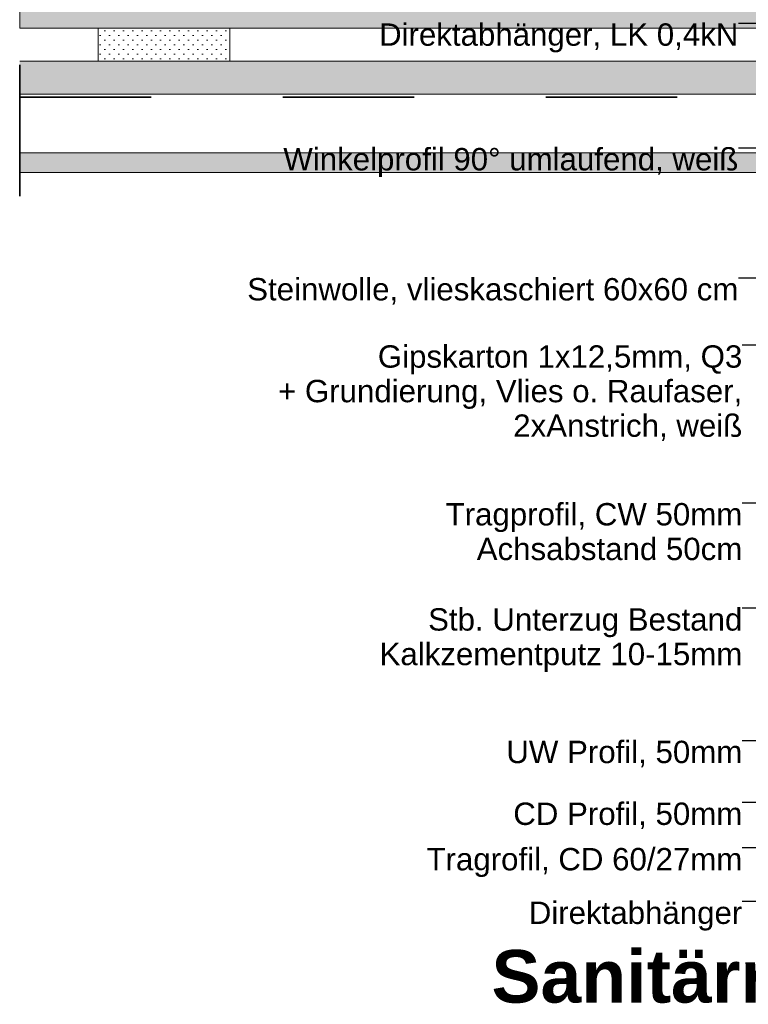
# Model space of a CAD drawing. Header units: metres. Extents: x 0 to 114, y 1 to 7.
# Tile 8 of 50: x 2.481 to 3.035, y 1.43 to 2.179. Entities that reach past the tile are written whole.
import ezdxf

# ---------------------------------------------------------------- set-up
doc = ezdxf.new("R2010")
doc.units = ezdxf.units.M
doc.header["$MEASUREMENT"] = 0
doc.linetypes.add('Strichlinie eng', pattern=[0.023, 0.015, -0.008])
for name, color, linetype in [('152 - Bemaßung_ Beschriftung.Ausbau', 7, 'Continuous'), ('301 - Elemente.Linie', 7, 'Continuous'), ('603 - Struktur.Bodenplatte_ Decke Roh', 7, 'Continuous'), ('Neubau_651 - Abdeckung.Decke abgehängt_ bekleidet', 7, 'Continuous')]:
    doc.layers.add(name, color=color, linetype=linetype)
doc.styles.add('ERSTELLTER_STIL_1', font='txt')
doc.styles.add('ERSTELLTER_STIL_2', font='txt')
doc.dimstyles.new('ERSTELLTER_STIL__2', dxfattribs={"dimtxt": 0.02, "dimasz": 0.01064, "dimexe": 0.18, "dimexo": 0.0625, "dimgap": 0, "dimtad": 1, "dimzin": 0, "dimdsep": 46, "dimtxsty": 'ERSTELLTER_STIL_1', "dimblk": 'ARROWHEAD_2', "dimblk1": 'ARROWHEAD_2', "dimblk2": 'ARROWHEAD_2', "dimcen": 0.09, "dimse1": 1, "dimse2": 1, "dimclrd": 7, "dimclre": 7, "dimclrt": 7, "dimazin": 0, "dimtfac": 1, "dimtdec": 4, "dimtmove": 0, "dimatfit": 3, "dimfxl": 1, "dimtolj": 1, "dimtzin": 0, "dimarcsym": 0})
doc.dimstyles.new('ERSTELLTER_STIL__3', dxfattribs={"dimtxt": 0.18, "dimasz": 0.00912, "dimexe": 0.18, "dimexo": 0.0625, "dimgap": 0, "dimtad": 0, "dimtih": 1, "dimtoh": 1, "dimdec": 4, "dimzin": 0, "dimdsep": 46, "dimcen": 0.09, "dimadec": 0, "dimazin": 0, "dimtfac": 1, "dimtdec": 4, "dimtmove": 0, "dimatfit": 3, "dimldrblk": 'ARROWHEAD_11', "dimfxl": 1, "dimtolj": 1, "dimtzin": 0, "dimarcsym": 0})
pattern_1 = [(45, (0, 0), (-0.003535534, 0.003535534), [0, -0.005])]

# ---------------------------------------------------------------- blocks, each defined once
blk = doc.blocks.new('*D67')
at = {"layer": '152 - Bemaßung_ Beschriftung.Ausbau', "color": 7, "linetype": 'Continuous', "lineweight": 5}
for p, q in [((3.07708, 2.355), (3.07708, 2.36185)), ((3.08758, 2.355), (3.06658, 2.355)), ((3.08408, 2.35096), (3.07008, 2.35904)), ((3.07708, 1.6455), (3.07708, 2.355)), ((3.07008, 1.64954), (3.08408, 1.64146)), ((3.08758, 1.6455), (3.06658, 1.6455)), ((3.07708, 1.63865), (3.07708, 1.6455))]:
    blk.add_line(p, q, dxfattribs=at)
at = {"layer": '152 - Bemaßung_ Beschriftung.Ausbau', "color": 7, "lineweight": 5, "insert": (3.07341, 1.97506), "char_height": 0.02, "attachment_point": 7, "rotation": 90, "style": 'ERSTELLTER_STIL_1'}
blk.add_mtext('\\A1;{\\pql;\\fArial|b0|i0|c0|p38;70\\fArial|b0|i0|c0|p38;\\A1{\\H.66x;\\S95^  ;}}', dxfattribs=at)
blk = doc.blocks.new('ARROWHEAD_2')
at = {"color": 0, "linetype": 'Continuous', "lineweight": 0}
for p, q in [((0, 0), (-1, 0)), ((-0.378, -0.655), (0.378, 0.655))]:
    blk.add_line(p, q, dxfattribs=at)
blk = doc.blocks.new('ARROWHEAD_11')
at = {"color": 0, "linetype": 'Continuous', "lineweight": 0}
blk.add_line((0, 0), (-1, 0), dxfattribs=at)
at = {"color": 0, "linetype": 'Continuous', "lineweight": 0, "const_width": 0.25, "flags": 128}
blk.add_lwpolyline([(-0.125, 0, 1), (0.125, 0, 1)], format="xyb", close=True, dxfattribs=at)

msp = doc.modelspace()

# ---------------------------------------------------------------- hatches: boundary and pattern name
at = {"layer": '603 - Struktur.Bodenplatte_ Decke Roh', "linetype": 'Continuous', "lineweight": 0, "true_color": 0xffdfdf}
msp.add_hatch(color=254, dxfattribs=at).paths.add_polyline_path([(3.36707, 2.30575), (2.48083, 2.30575), (2.48083, 2.17275), (3.36707, 2.17275)])
at = {"layer": 'Neubau_651 - Abdeckung.Decke abgehängt_ bekleidet', "linetype": 'Continuous', "lineweight": 5}
h = msp.add_hatch(dxfattribs=at)
h.set_pattern_fill('Gips_0002', style=0, pattern_type=2)
h.set_pattern_definition(pattern_1)
h.paths.add_polyline_path([(2.54057, 2.17275), (2.54057, 2.14775), (2.64057, 2.14775), (2.64057, 2.17275)])
h = msp.add_hatch(dxfattribs=at)
h.set_pattern_fill('Gips_0002', style=0, pattern_type=2)
h.set_pattern_definition(pattern_1)
h.paths.add_polyline_path([(2.48083, 2.12275), (3.35207, 2.12275), (3.35207, 2.14775), (2.48083, 2.14775)])
h = msp.add_hatch(dxfattribs=at)
h.set_pattern_fill('Gips_0002', style=0, pattern_type=2)
h.set_pattern_definition(pattern_1)
h.paths.add_polyline_path([(2.48083, 2.063), (3.2242, 2.063), (3.2242, 2.078), (2.48083, 2.078)])

# ---------------------------------------------------------------- linework, layer by layer
at = {"layer": '301 - Elemente.Linie', "color": 7, "linetype": 'Strichlinie eng', "lineweight": 35}
msp.add_line((2.48083, 2.745), (2.48083, 2.0155), dxfattribs=at)
at = {"layer": '301 - Elemente.Linie', "color": 92, "linetype": 'Strichlinie eng', "lineweight": 35, "true_color": 0x00be00, "flags": 128}
msp.add_lwpolyline([(2.48083, 2.12048), (3.30087, 2.12048), (3.30087, 2.07065), (3.39139, 2.07065), (3.39139, 2.02065)], dxfattribs=at)
at = {"layer": '603 - Struktur.Bodenplatte_ Decke Roh', "color": 1, "linetype": 'Continuous', "lineweight": 18, "flags": 128}
msp.add_lwpolyline([(3.36707, 2.30575), (2.48083, 2.30575), (2.48083, 2.17275), (3.36707, 2.17275)], close=True, dxfattribs=at)
at = {"layer": '603 - Struktur.Bodenplatte_ Decke Roh', "color": 1, "linetype": 'Continuous', "lineweight": 13, "flags": 128}
for points in [[(2.48083, 2.14775), (3.25207, 2.14775), (3.25207, 2.17275), (2.48083, 2.17275)], [(2.48083, 2.12275), (3.35207, 2.12275), (3.35207, 2.14775), (2.48083, 2.14775)]]:
    msp.add_lwpolyline(points, dxfattribs=at)
at = {"layer": 'Neubau_651 - Abdeckung.Decke abgehängt_ bekleidet', "color": 1, "linetype": 'Continuous', "lineweight": 13, "flags": 128}
msp.add_lwpolyline([(2.54057, 2.17275), (2.54057, 2.14775), (2.64057, 2.14775), (2.64057, 2.17275)], close=True, dxfattribs=at)
at = {"layer": 'Neubau_651 - Abdeckung.Decke abgehängt_ bekleidet', "color": 1, "linetype": 'Continuous', "lineweight": 9, "flags": 128}
msp.add_lwpolyline([(2.48083, 2.063), (3.2242, 2.063), (3.2242, 2.078), (2.48083, 2.078)], close=True, dxfattribs=at)

# ---------------------------------------------------------------- texts
at = {"layer": '152 - Bemaßung_ Beschriftung.Ausbau', "color": 7, "linetype": 'Continuous', "lineweight": 9}
for s, insert, char_height, attachment_point, style in [('\\A1;{\\pqr;\\fArial|b0|i0|c0|p38;Direktabhänger, LK 0,4kN}', (3.02735, 2.1765), 0.017, 3, 'ERSTELLTER_STIL_1'), ('\\A1;{\\pqr;\\fArial|b0|i0|c0|p38;Winkelprofil 90°\\fArial|b0|i0|c0|p38; umlaufend, weiß}', (3.02735, 2.08169), 0.017, 3, 'ERSTELLTER_STIL_1'), ('\\A1;{\\pqr;\\fArial|b0|i0|c0|p38;Steinwolle, vlieskaschiert\\fArial|b0|i0|c0|p38; 60x60 cm}', (3.02735, 1.98277), 0.017, 3, 'ERSTELLTER_STIL_1'), ('\\A1;{\\pqr;\\fArial|b0|i0|c0|p38;UW Profil, 50mm}', (3.03034, 1.63081), 0.017, 3, 'ERSTELLTER_STIL_1'), ('\\A1;{\\pqr;\\fArial|b0|i0|c0|p38;CD\\fArial|b0|i0|c0|p38; Profil, 50mm}', (3.03034, 1.58378), 0.017, 3, 'ERSTELLTER_STIL_1'), ('\\A1;{\\pqr;\\fArial|b0|i0|c0|p38;Trag\\fArial|b0|i0|c0|p38;rofil, \\fArial|b0|i0|c0|p38;CD 60/27\\fArial|b0|i0|c0|p38;mm}', (3.03034, 1.54924), 0.017, 3, 'ERSTELLTER_STIL_1'), ('\\A1;{\\pqr;\\fArial|b0|i0|c0|p38;Direktabhänger}', (3.03034, 1.50846), 0.017, 3, 'ERSTELLTER_STIL_1'), ('\\A1;{\\pql;\\fArial|b1|i0|c0|p38;Sanitärraum}', (2.83961, 1.43104), 0.04, 7, 'ERSTELLTER_STIL_2')]:
    msp.add_mtext(s, dxfattribs=dict(at, insert=insert, char_height=char_height, attachment_point=attachment_point, style=style))
at = {"layer": '152 - Bemaßung_ Beschriftung.Ausbau', "color": 7, "linetype": 'Continuous', "lineweight": 9, "char_height": 0.017, "attachment_point": 3, "style": 'ERSTELLTER_STIL_1'}
for s, insert, line_spacing_factor in [('\\A1;{\\pqr;\\fArial|b0|i0|c0|p38;Gipskarton 1x12,5mm, Q3\\P\\pqr;\\fArial|b0|i0|c0|p38;+ Grundierung, Vlies o. Raufaser, \\P\\pqr;\\fArial|b0|i0|c0|p38;2xAnstrich, weiß}', (3.03034, 1.93161), 0.927842), ('\\A1;{\\pqr;\\fArial|b0|i0|c0|p38;Tragprofil, \\fArial|b0|i0|c0|p38;CW\\fArial|b0|i0|c0|p38; \\fArial|b0|i0|c0|p38;50\\fArial|b0|i0|c0|p38;mm\\P\\pqr;\\fArial|b0|i0|c0|p38;Achsabstand \\fArial|b0|i0|c0|p38;50\\fArial|b0|i0|c0|p38;cm}', (3.03034, 1.81161), 0.930826), ('\\A1;{\\pqr;\\fArial|b0|i0|c0|p38;Stb. Unterzug Bestand\\P\\pql;\\fArial|b0|i0|c0|p38;Kalkzementputz 10-15mm}', (3.03034, 1.73161), 0.9285)]:
    msp.add_mtext(s, dxfattribs=dict(at, insert=insert, line_spacing_factor=line_spacing_factor))

# ---------------------------------------------------------------- dimensions: what is measured, and where the dimension line sits
at = {"layer": '152 - Bemaßung_ Beschriftung.Ausbau', "color": 7, "linetype": 'Continuous', "lineweight": 5}
dim = msp.add_linear_dim(base=(3.07708, 2.355), p1=(3.24207, 1.6455), p2=(3.39207, 2.355), angle=90, dimstyle='ERSTELLTER_STIL__2', dxfattribs=at)
dim.commit()
dim.dimension.update_dxf_attribs({"geometry": '*D67', "text_midpoint": (3.06308, 2.02494), "dimtype": 160, "text_rotation": 90})

# ---------------------------------------------------------------- leaders
at = {"layer": '152 - Bemaßung_ Beschriftung.Ausbau', "color": 7, "linetype": 'Continuous', "lineweight": 9, "annotation_type": 0, "has_hookline": 1, "hookline_direction": 1}
for points, text_width in [([(3.34207, 2.063), (3.17984, 2.26034), (3.02735, 2.26034)], 0.3377), ([(3.31624, 1.97946), (3.1336, 2.1765), (3.02735, 2.1765)], 0.26921), ([(3.2272, 2.0377), (3.17726, 2.08169), (3.02735, 2.08169)], 0.34474), ([(3.12829, 2.02699), (3.07247, 1.98277), (3.02735, 1.98277)], 0.3706), ([(3.22957, 1.90995), (3.20402, 1.93161), (3.03034, 1.93161)], 0.34937), ([(3.39676, 1.8064), (3.32586, 1.73161), (3.03034, 1.73161)], 0.27237), ([(3.27778, 1.77112), (3.2334, 1.81161), (3.03034, 1.81161)], 0.2234), ([(3.28018, 1.69592), (3.21896, 1.63081), (3.03034, 1.63081)], 0.17593), ([(3.50507, 1.66925), (3.34816, 1.50846), (3.03034, 1.50846)], 0.1607), ([(3.41079, 1.6661), (3.29782, 1.54924), (3.03034, 1.54924)], 0.23791), ([(3.31132, 1.66165), (3.23734, 1.58378), (3.03034, 1.58378)], 0.17134)]:
    msp.add_leader(points, dimstyle='ERSTELLTER_STIL__3', dxfattribs=dict(at, text_width=text_width))

doc.saveas('drawing.dxf')
